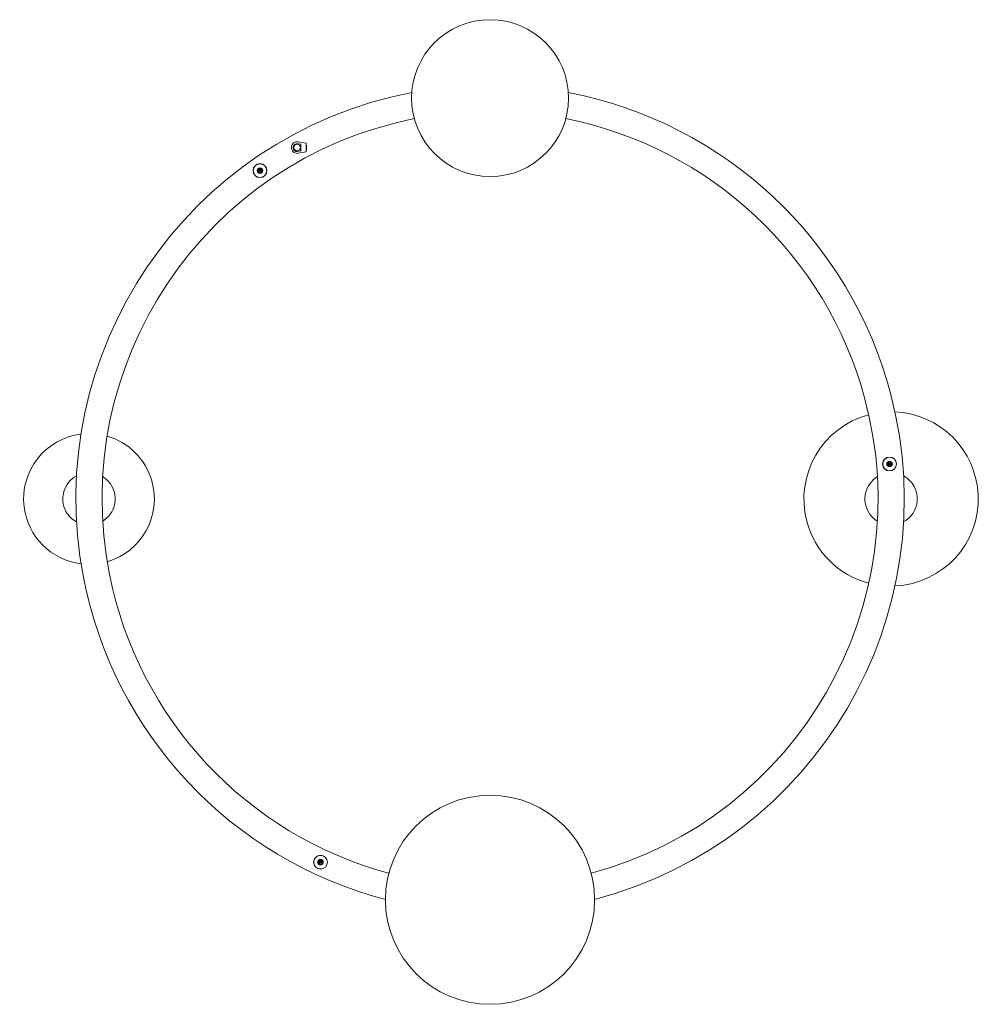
# Model space of a CAD drawing. Header units: millimetres. Extents: x 61 to 351, y 0 to 297.
import ezdxf

# ---------------------------------------------------------------- set-up
doc = ezdxf.new("R2010")
doc.units = ezdxf.units.MM
doc.header["$MEASUREMENT"] = 0
doc.layers.add('Border (ANSI)', color=7, linetype='Continuous', lineweight=0)
doc.layers.add('Visible (ANSI)', color=7, linetype='Continuous', lineweight=0)

msp = doc.modelspace()

# ---------------------------------------------------------------- linework, layer by layer
at = {"layer": 'Border (ANSI)', "color": 18, "lineweight": 18, "true_color": 0x000000}
msp.add_lwpolyline([(171.01, 272.96)], dxfattribs=at)
at = {"layer": 'Visible (ANSI)', "color": 18, "lineweight": 18, "true_color": 0x000000}
for p, q in [((147.26, 259.78), (144.82, 260.17)), ((144.87, 259.59), (145.72, 259.45)), ((145.67, 259.41), (145.72, 259.45)), ((145.72, 259.45), (145.78, 259.5)), ((145.72, 259.45), (145.72, 257.46)), ((147.3, 257.19), (147.3, 259.73)), ((147.43, 259.23), (147.32, 259.35)), ((147.43, 259.23), (147.43, 257.68)), ((145.72, 257.46), (144.58, 257.27)), ((144.82, 256.74), (147.26, 257.13)), ((145.67, 257.5), (145.72, 257.46)), ((145.78, 257.41), (145.72, 257.46)), ((147.43, 257.68), (147.32, 257.56))]:
    msp.add_line(p, q, dxfattribs=at)
for centre, radius in [((202.74, 273.38), 23.66), ((144.54, 258.46), 0.999), ((133.38, 251.51), 2.1), ((133.38, 251.51), 2.05), ((133.38, 251.51), 0.841), ((133.38, 251.51), 0.789), ((133.38, 251.51), 0.657), ((133.38, 251.51), 0.394), ((133.38, 251.51), 0.263), ((133.38, 251.51), 0.158), ((323.19, 163), 2.1), ((323.19, 163), 2.05), ((323.19, 163), 0.841), ((323.19, 163), 0.789), ((323.19, 163), 0.657), ((323.19, 163), 0.394), ((323.19, 163), 0.263), ((323.19, 163), 0.158), ((202.74, 31.54), 31.54), ((151.63, 42.87), 2.1), ((151.63, 42.87), 2.05), ((151.63, 42.87), 0.841), ((151.63, 42.87), 0.789), ((151.63, 42.87), 0.657), ((151.63, 42.87), 0.394), ((151.63, 42.87), 0.263), ((151.63, 42.87), 0.158)]:
    msp.add_circle(centre, radius, dxfattribs=at)
for points, knots in [([(179.14, 275.07), (111.42, 262.04), (67.09, 196.58), (80.13, 128.87), (89.22, 81.62), (124.64, 43.81), (171.19, 31.65)], [0, 0, 0, 0, 1, 1, 1, 2, 2, 2, 2]), ([(234.28, 31.65), (301, 49.07), (340.97, 117.28), (323.55, 184.01), (311.39, 230.56), (273.58, 265.98), (226.33, 275.07)], [0, 0, 0, 0, 1, 1, 1, 2, 2, 2, 2]), ([(179.9, 267.19), (116.54, 254.58), (75.4, 192.99), (88.01, 129.63), (96.69, 86.04), (129.32, 51.13), (172.22, 39.54)], [0, 0, 0, 0, 1, 1, 1, 2, 2, 2, 2]), ([(233.25, 39.54), (295.62, 56.39), (332.51, 120.61), (315.66, 182.98), (304.07, 225.88), (269.16, 258.51), (225.57, 267.19)], [0, 0, 0, 0, 1, 1, 1, 2, 2, 2, 2]), ([(144.82, 260.17), (143.87, 260.32), (142.98, 259.68), (142.83, 258.73), (142.68, 257.78), (143.32, 256.89), (144.27, 256.74), (144.45, 256.71), (144.63, 256.71), (144.82, 256.74)], [0, 0, 0, 0, 1, 1, 1, 2, 2, 2, 3, 3, 3, 3]), ([(144.87, 259.59), (144.25, 259.77), (143.59, 259.41), (143.41, 258.79), (143.22, 258.16), (143.58, 257.5), (144.21, 257.32), (144.33, 257.28), (144.46, 257.27), (144.58, 257.27)], [0, 0, 0, 0, 1, 1, 1, 2, 2, 2, 3, 3, 3, 3]), ([(144.86, 259.54), (144.86, 259.54), (144.86, 259.54), (144.86, 259.54), (144.86, 259.55), (144.86, 259.55), (144.87, 259.56), (144.87, 259.57), (144.87, 259.57), (144.87, 259.58), (144.87, 259.58), (144.87, 259.58), (144.87, 259.59), (144.87, 259.59), (144.87, 259.59), (144.87, 259.59)], [0, 0, 0, 0, 1, 1, 1, 2, 2, 2, 3, 3, 3, 4, 4, 4, 5, 5, 5, 5]), ([(144.88, 259.64), (144.88, 259.64), (144.88, 259.64), (144.88, 259.64), (144.88, 259.64), (144.88, 259.63), (144.88, 259.62), (144.88, 259.62), (144.88, 259.61), (144.88, 259.61), (144.87, 259.6), (144.87, 259.6), (144.87, 259.59), (144.87, 259.59), (144.87, 259.59), (144.87, 259.59)], [0, 0, 0, 0, 1, 1, 1, 2, 2, 2, 3, 3, 3, 4, 4, 4, 5, 5, 5, 5]), ([(144.58, 257.33), (144.58, 257.33), (144.58, 257.33), (144.58, 257.33), (144.58, 257.32), (144.58, 257.31), (144.58, 257.31), (144.58, 257.3), (144.58, 257.29), (144.58, 257.29), (144.58, 257.28), (144.58, 257.28), (144.58, 257.28), (144.58, 257.27), (144.58, 257.27), (144.58, 257.27)], [0, 0, 0, 0, 1, 1, 1, 2, 2, 2, 3, 3, 3, 4, 4, 4, 5, 5, 5, 5]), ([(144.59, 257.22), (144.59, 257.22), (144.59, 257.22), (144.59, 257.22), (144.59, 257.23), (144.58, 257.24), (144.58, 257.24), (144.58, 257.25), (144.58, 257.25), (144.58, 257.26), (144.58, 257.26), (144.58, 257.27), (144.58, 257.27), (144.58, 257.27), (144.58, 257.27), (144.58, 257.27)], [0, 0, 0, 0, 1, 1, 1, 2, 2, 2, 3, 3, 3, 4, 4, 4, 5, 5, 5, 5]), ([(324.8, 126.2), (339.31, 126.84), (350.55, 139.11), (349.92, 153.61), (349.32, 167.23), (338.42, 178.13), (324.8, 178.72)], [0, 0, 0, 0, 1, 1, 1, 2, 2, 2, 2]), ([(316.92, 177.87), (302.89, 174.15), (294.53, 159.76), (298.25, 145.73), (300.67, 136.6), (307.79, 129.47), (316.92, 127.05)], [0, 0, 0, 0, 1, 1, 1, 2, 2, 2, 2]), ([(79.42, 172.03), (68.61, 170.71), (60.92, 160.87), (62.25, 150.06), (63.35, 141.08), (70.43, 134), (79.42, 132.89)], [0, 0, 0, 0, 1, 1, 1, 2, 2, 2, 2]), ([(87.3, 133.53), (97.76, 136.56), (103.78, 147.49), (100.75, 157.95), (98.87, 164.44), (93.8, 169.52), (87.3, 171.4)], [0, 0, 0, 0, 1, 1, 1, 2, 2, 2, 2]), ([(78.07, 159.4), (74.24, 157.33), (72.81, 152.54), (74.88, 148.71), (75.61, 147.36), (76.72, 146.25), (78.07, 145.53)], [0, 0, 0, 0, 1, 1, 1, 2, 2, 2, 2]), ([(85.95, 145.75), (89.66, 148.03), (90.82, 152.89), (88.53, 156.6), (87.89, 157.65), (87, 158.53), (85.95, 159.18)], [0, 0, 0, 0, 1, 1, 1, 2, 2, 2, 2]), ([(319.52, 159.18), (315.81, 156.89), (314.66, 152.03), (316.94, 148.33), (317.59, 147.28), (318.47, 146.39), (319.52, 145.75)], [0, 0, 0, 0, 1, 1, 1, 2, 2, 2, 2]), ([(327.41, 145.53), (331.24, 147.6), (332.66, 152.38), (330.59, 156.21), (329.86, 157.56), (328.75, 158.67), (327.41, 159.4)], [0, 0, 0, 0, 1, 1, 1, 2, 2, 2, 2])]:
    msp.add_open_spline(points, degree=3, knots=knots, dxfattribs=at)
for points in [[(147.3, 259.73), (147.3, 259.75), (147.28, 259.77), (147.26, 259.78)], [(147.3, 259.38), (147.3, 259.37), (147.31, 259.36), (147.32, 259.35)], [(147.26, 257.13), (147.28, 257.14), (147.3, 257.16), (147.3, 257.19)], [(147.32, 257.56), (147.31, 257.55), (147.3, 257.54), (147.3, 257.53)]]:
    msp.add_open_spline(points, degree=3, dxfattribs=at)

doc.saveas('drawing.dxf')
